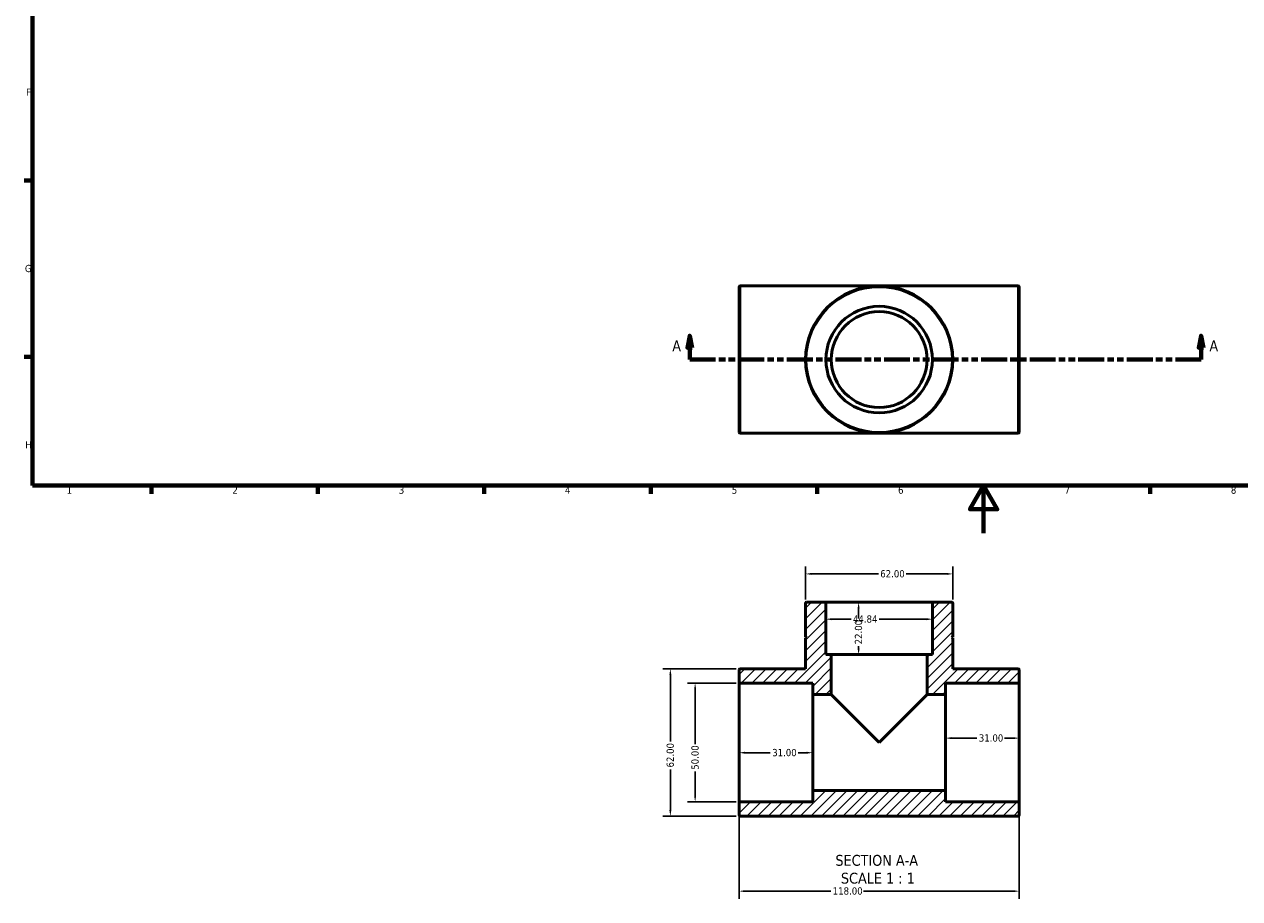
# Model space of a CAD drawing. Header units: millimetres. Extents: x 0 to 899, y -154 to 594.
# Tile 1 of 3: x 17 to 528, y -154 to 214. Entities that reach past the tile are written whole.
import ezdxf

# ---------------------------------------------------------------- set-up
doc = ezdxf.new("R2010")
doc.units = ezdxf.units.MM
doc.linetypes.add('DOUBLE_DASH_CHAIN', pattern=[1.2403, 0.6614, -0.0827, 0.1654, -0.0827, 0.1654, -0.0827])
for name, color, linetype, lineweight in [('Border (ANSI)', 7, 'Continuous', 70), ('Dimension (ANSI)', 7, 'Continuous', 25), ('Hatch (ANSI)', 7, 'Continuous', 18), ('Section Line (ANSI)', 7, 'DOUBLE_DASH_CHAIN', 70), ('Symbol (ANSI)', 7, 'Continuous', 25), ('Visible (ANSI)', 7, 'Continuous', 50), ('Visible Narrow (ANSI)', 7, 'Continuous', 35)]:
    doc.layers.add(name, color=color, linetype=linetype, lineweight=lineweight)
doc.styles.add('Label Text (ANSI)', font='tahoma.ttf')
doc.styles.add('Note Text (ANSI)', font='tahoma.ttf')
doc.dimstyles.new('Default - mm (ANSI)', dxfattribs={"dimtxt": 3.048, "dimasz": 2.5, "dimexe": 3.175, "dimexo": 1.6002, "dimgap": 0.8, "dimtad": 0, "dimtoh": 1, "dimrnd": 1e-08, "dimzin": 4, "dimdsep": 46, "dimtxsty": 'Note Text (ANSI)', "dimcen": 0.09, "dimdle": 10, "dimclrd": 256, "dimclre": 256, "dimclrt": 256, "dimadec": 1, "dimazin": 1, "dimtfac": 1, "dimtofl": 0, "dimtmove": 0, "dimatfit": 3, "dimfxl": 1, "dimtolj": 1, "dimtzin": 4, "dimlwd": -1, "dimlwe": -1, "dimarcsym": 0})

# ---------------------------------------------------------------- blocks, each defined once
blk = doc.blocks.new('Borders Default Border')
at = {"layer": 'Border (ANSI)'}
for p, q in [((20, 148.5), (16.55, 148.5)), ((20, 74.25), (16.55, 74.25)), ((70.08, 20), (70.08, 16.55)), ((140.17, 20), (140.17, 16.55)), ((210.25, 20), (210.25, 16.55)), ((280.33, 20), (280.33, 16.55)), ((350.42, 20), (350.42, 16.55)), ((490.58, 20), (490.58, 16.55))]:
    blk.add_line(p, q, dxfattribs=at)
at = {"layer": 'Border (ANSI)', "flags": 128}
for points in [[(20, 20), (20, 574), (821, 574), (821, 20), (20, 20)], [(420.5, 0), (420.5, 20), (414.73, 10), (426.27, 10), (420.5, 20)]]:
    blk.add_lwpolyline(points, dxfattribs=at)
at = {"layer": 'Border (ANSI)', "char_height": 3.05, "attachment_point": 7, "style": 'Note Text (ANSI)'}
for s, insert in [('F', (17.29, 184.1)), ('G', (16.81, 109.79)), ('H', (16.97, 35.6)), ('1', (34.35, 16.55)), ('2', (104.2, 16.55)), ('3', (174.26, 16.49)), ('4', (244.23, 16.55)), ('5', (314.48, 16.49)), ('6', (384.49, 16.49)), ('7', (454.6, 16.55)), ('8', (524.63, 16.48))]:
    blk.add_mtext(s, dxfattribs=dict(at, insert=insert))
blk = doc.blocks.new('2dTransSection0')
at = {"layer": 'Section Line (ANSI)', "linetype": 'Continuous'}
for p, q in [((296.77, 83.03), (295.77, 78.03)), ((296.77, 78.03), (296.77, 83.03)), ((297.77, 78.03), (296.77, 83.03)), ((512.12, 83.03), (511.12, 78.03)), ((512.12, 78.03), (512.12, 83.03)), ((513.12, 78.03), (512.12, 83.03)), ((295.77, 78.03), (297.77, 78.03)), ((296.77, 73.03), (296.77, 78.03)), ((511.12, 78.03), (513.12, 78.03)), ((512.12, 73.03), (512.12, 78.03)), ((296.77, 73.03), (307.62, 73.03)), ((501.27, 73.03), (512.12, 73.03))]:
    blk.add_line(p, q, dxfattribs=at)
at = {"layer": 'Section Line (ANSI)', "linetype": 'DOUBLE_DASH_CHAIN', "ltscale": 16.48805}
blk.add_line((296.77, 73.03), (512.12, 73.03), dxfattribs=at)
at = {"layer": 'Section Line (ANSI)', "linetype": 'Continuous', "flags": 128}
for points in [[(297.77, 78.03), (296.77, 83.03), (295.77, 78.03), (297.77, 78.03)], [(513.12, 78.03), (512.12, 83.03), (511.12, 78.03), (513.12, 78.03)]]:
    blk.add_lwpolyline(points, dxfattribs=at)
at = {"layer": 'Section Line (ANSI)'}
for points in [[(297.77, 78.03), (296.77, 83.03), (295.77, 78.03), (297.77, 78.03)], [(513.12, 78.03), (512.12, 83.03), (511.12, 78.03), (513.12, 78.03)]]:
    blk.add_solid(points, dxfattribs=at)
at = {"layer": 'Section Line (ANSI)', "char_height": 4.57, "attachment_point": 7, "style": 'Label Text (ANSI)'}
for insert in [(289.41, 76.53), (515.59, 76.53)]:
    blk.add_mtext('A', dxfattribs=dict(at, insert=insert))
blk = doc.blocks.new('*D7')
at = {"layer": 'Defpoints', "color": 0, "transparency": 16777216}
for p in [(317.98, -63.18), (299.03, -113.18), (317.98, -113.18)]:
    blk.add_point(p, dxfattribs=at)
at = {"layer": 'Dimension (ANSI)', "transparency": 16777216}
for p, q in [((316.38, -63.18), (295.86, -63.18)), ((299.03, -65.68), (299.03, -88.88)), ((299.03, -110.68), (299.03, -100.48)), ((316.38, -113.18), (295.86, -113.18))]:
    blk.add_line(p, q, dxfattribs=at)
for points in [[(298.62, -65.68), (299.45, -65.68), (299.03, -63.18)], [(298.62, -110.68), (299.45, -110.68), (299.03, -113.18)]]:
    blk.add_solid(points, dxfattribs=at)
at = {"layer": 'Dimension (ANSI)', "transparency": 16777216, "insert": (297.45, -99.68), "char_height": 3.048, "attachment_point": 1, "rotation": 90, "style": 'Note Text (ANSI)'}
blk.add_mtext('\\A1;50.00', dxfattribs=at)
blk = doc.blocks.new('*D8')
at = {"layer": 'Defpoints', "color": 0, "transparency": 16777216}
for p in [(317.98, -57.18), (288.6, -119.18), (317.98, -119.18)]:
    blk.add_point(p, dxfattribs=at)
at = {"layer": 'Dimension (ANSI)', "transparency": 16777216}
for p, q in [((316.38, -57.18), (285.43, -57.18)), ((288.6, -59.68), (288.6, -87.84)), ((288.6, -116.68), (288.6, -99.52)), ((316.38, -119.18), (285.43, -119.18))]:
    blk.add_line(p, q, dxfattribs=at)
for points in [[(288.19, -59.68), (289.02, -59.68), (288.6, -57.18)], [(288.19, -116.68), (289.02, -116.68), (288.6, -119.18)]]:
    blk.add_solid(points, dxfattribs=at)
at = {"layer": 'Dimension (ANSI)', "transparency": 16777216, "insert": (287.02, -98.72), "char_height": 3.048, "attachment_point": 1, "rotation": 90, "style": 'Note Text (ANSI)'}
blk.add_mtext('\\A1;62.00', dxfattribs=at)
blk = doc.blocks.new('*D9')
at = {"layer": 'Defpoints', "color": 0, "transparency": 16777216}
for p in [(317.53, -88.18), (348.53, -88.18), (348.53, -92.51)]:
    blk.add_point(p, dxfattribs=at)
at = {"layer": 'Dimension (ANSI)', "transparency": 16777216}
for p, q in [((320.03, -92.51), (330.7, -92.51)), ((346.03, -92.51), (342.36, -92.51))]:
    blk.add_line(p, q, dxfattribs=at)
for points in [[(320.03, -92.09), (320.03, -92.92), (317.53, -92.51)], [(346.03, -92.09), (346.03, -92.92), (348.53, -92.51)]]:
    blk.add_solid(points, dxfattribs=at)
at = {"layer": 'Dimension (ANSI)', "transparency": 16777216, "insert": (331.5, -90.92), "char_height": 3.048, "attachment_point": 1, "style": 'Note Text (ANSI)'}
blk.add_mtext('\\A1;31.00', dxfattribs=at)
blk = doc.blocks.new('*D10')
at = {"layer": 'Defpoints', "color": 0, "transparency": 16777216}
for p in [(435.53, -86.37), (404.53, -88.18), (435.53, -88.18)]:
    blk.add_point(p, dxfattribs=at)
at = {"layer": 'Dimension (ANSI)', "transparency": 16777216}
for p, q in [((407.03, -86.37), (417.7, -86.37)), ((433.03, -86.37), (429.36, -86.37))]:
    blk.add_line(p, q, dxfattribs=at)
for points in [[(407.03, -85.95), (407.03, -86.79), (404.53, -86.37)], [(433.03, -85.95), (433.03, -86.79), (435.53, -86.37)]]:
    blk.add_solid(points, dxfattribs=at)
at = {"layer": 'Dimension (ANSI)', "transparency": 16777216, "insert": (418.5, -84.78), "char_height": 3.048, "attachment_point": 1, "style": 'Note Text (ANSI)'}
blk.add_mtext('\\A1;31.00', dxfattribs=at)
blk = doc.blocks.new('*D11')
at = {"layer": 'Defpoints', "color": 0, "transparency": 16777216}
for p in [(317.53, -113.63), (435.53, -113.63), (317.53, -150.8)]:
    blk.add_point(p, dxfattribs=at)
at = {"layer": 'Dimension (ANSI)', "transparency": 16777216}
for p, q in [((317.53, -115.23), (317.53, -153.97)), ((435.53, -115.23), (435.53, -153.97)), ((320.03, -150.8), (356.19, -150.8)), ((433.03, -150.8), (369.87, -150.8))]:
    blk.add_line(p, q, dxfattribs=at)
for points in [[(320.03, -150.38), (320.03, -151.21), (317.53, -150.8)], [(433.03, -150.38), (433.03, -151.21), (435.53, -150.8)]]:
    blk.add_solid(points, dxfattribs=at)
at = {"layer": 'Dimension (ANSI)', "transparency": 16777216, "insert": (356.99, -149.2), "char_height": 3.048, "attachment_point": 1, "style": 'Note Text (ANSI)'}
blk.add_mtext('\\A1;118.00', dxfattribs=at)
blk = doc.blocks.new('*D12')
at = {"layer": 'Defpoints', "color": 0, "transparency": 16777216}
for p in [(376.53, -29.18), (367.87, -51.18), (376.53, -51.18)]:
    blk.add_point(p, dxfattribs=at)
at = {"layer": 'Dimension (ANSI)', "transparency": 16777216}
for p, q in [((367.87, -31.68), (367.87, -36.05)), ((367.87, -48.68), (367.87, -47.68))]:
    blk.add_line(p, q, dxfattribs=at)
for points in [[(367.45, -31.68), (368.29, -31.68), (367.87, -29.18)], [(367.45, -48.68), (368.29, -48.68), (367.87, -51.18)]]:
    blk.add_solid(points, dxfattribs=at)
at = {"layer": 'Dimension (ANSI)', "transparency": 16777216, "insert": (366.28, -46.88), "char_height": 3.048, "attachment_point": 1, "rotation": 90, "style": 'Note Text (ANSI)'}
blk.add_mtext('\\A1;22.00', dxfattribs=at)
blk = doc.blocks.new('*D13')
at = {"layer": 'Defpoints', "color": 0, "transparency": 16777216}
for p in [(407.53, -17.22), (345.53, -29.63), (407.53, -29.63)]:
    blk.add_point(p, dxfattribs=at)
at = {"layer": 'Dimension (ANSI)', "transparency": 16777216}
for p, q in [((345.53, -28.03), (345.53, -14.04)), ((407.53, -28.03), (407.53, -14.04)), ((348.03, -17.22), (376.19, -17.22)), ((405.03, -17.22), (387.87, -17.22))]:
    blk.add_line(p, q, dxfattribs=at)
for points in [[(348.03, -16.8), (348.03, -17.63), (345.53, -17.22)], [(405.03, -16.8), (405.03, -17.63), (407.53, -17.22)]]:
    blk.add_solid(points, dxfattribs=at)
at = {"layer": 'Dimension (ANSI)', "transparency": 16777216, "insert": (376.99, -15.63), "char_height": 3.048, "attachment_point": 1, "style": 'Note Text (ANSI)'}
blk.add_mtext('\\A1;62.00', dxfattribs=at)
blk = doc.blocks.new('*D14')
at = {"layer": 'Defpoints', "color": 0, "transparency": 16777216}
for p in [(354.11, -36.29), (354.11, -36.29), (398.95, -36.29)]:
    blk.add_point(p, dxfattribs=at)
at = {"layer": 'Dimension (ANSI)', "transparency": 16777216}
for p, q in [((356.61, -36.29), (364.71, -36.29)), ((396.45, -36.29), (376.54, -36.29))]:
    blk.add_line(p, q, dxfattribs=at)
for points in [[(356.61, -35.87), (356.61, -36.71), (354.11, -36.29)], [(396.45, -35.87), (396.45, -36.71), (398.95, -36.29)]]:
    blk.add_solid(points, dxfattribs=at)
at = {"layer": 'Dimension (ANSI)', "transparency": 16777216, "insert": (365.51, -34.69), "char_height": 3.048, "attachment_point": 1, "style": 'Note Text (ANSI)'}
blk.add_mtext('\\A1;44.84', dxfattribs=at)

msp = doc.modelspace()

# ---------------------------------------------------------------- hatches: boundary and pattern name
at = {"layer": 'Hatch (ANSI)'}
h = msp.add_hatch(dxfattribs=at)
h.set_pattern_fill('ANSI31', color=256, scale=25.4, style=0)
h.set_pattern_definition([(45, (0, 0), (-2.245064, 2.245064), [])])
edge = h.paths.add_edge_path()
edge.add_ellipse((435.083, -113.627), major_axis=(0.448, 0), ratio=1, start_angle=0, end_angle=90)
edge.add_line((435.083, -113.179), (404.531, -113.179))
edge.add_line((404.531, -113.179), (404.531, -108.359))
edge.add_line((404.531, -108.359), (348.531, -108.359))
edge.add_line((348.531, -108.359), (348.531, -113.179))
edge.add_line((348.531, -113.179), (317.98, -113.179))
edge.add_ellipse((317.98, -113.627), major_axis=(0, 0.448), ratio=1, start_angle=0, end_angle=90)
edge.add_line((317.531, -113.627), (317.531, -118.73))
edge.add_ellipse((317.98, -118.73), major_axis=(-0.448, 0), ratio=1, start_angle=0, end_angle=90)
edge.add_line((317.98, -119.179), (435.083, -119.179))
edge.add_ellipse((435.083, -118.73), major_axis=(0, -0.448), ratio=1, start_angle=0, end_angle=90)
edge.add_line((435.531, -118.73), (435.531, -113.627))
edge = h.paths.add_edge_path()
edge.add_ellipse((407.083, -29.627), major_axis=(0.448, 0), ratio=1, start_angle=0, end_angle=90)
edge.add_line((407.083, -29.179), (398.954, -29.179))
edge.add_line((398.954, -29.179), (398.954, -51.179))
edge.add_line((398.954, -51.179), (396.711, -51.179))
edge.add_line((396.711, -51.179), (396.711, -67.999))
edge.add_line((396.711, -67.999), (404.531, -67.999))
edge.add_line((404.531, -67.999), (404.531, -63.179))
edge.add_line((404.531, -63.179), (435.083, -63.179))
edge.add_ellipse((435.083, -62.73), major_axis=(0, -0.448), ratio=1, start_angle=0, end_angle=90)
edge.add_line((435.531, -62.73), (435.531, -57.627))
edge.add_ellipse((435.083, -57.627), major_axis=(0.448, 0), ratio=1, start_angle=0, end_angle=90)
edge.add_line((435.083, -57.179), (407.531, -57.179))
edge.add_line((407.531, -57.179), (407.531, -44.179))
edge.add_line((407.531, -44.179), (407.031, -43.929))
edge.add_line((407.031, -43.929), (407.531, -43.679))
edge.add_line((407.531, -43.679), (407.531, -29.627))
edge = h.paths.add_edge_path()
edge.add_ellipse((345.98, -29.627), major_axis=(0, 0.448), ratio=1, start_angle=0, end_angle=90)
edge.add_line((345.531, -29.627), (345.531, -43.679))
edge.add_line((345.531, -43.679), (346.031, -43.929))
edge.add_line((346.031, -43.929), (345.531, -44.179))
edge.add_line((345.531, -44.179), (345.531, -57.179))
edge.add_line((345.531, -57.179), (317.98, -57.179))
edge.add_ellipse((317.98, -57.627), major_axis=(0, 0.448), ratio=1, start_angle=0, end_angle=90)
edge.add_line((317.531, -57.627), (317.531, -62.73))
edge.add_ellipse((317.98, -62.73), major_axis=(-0.448, 0), ratio=1, start_angle=0, end_angle=90)
edge.add_line((317.98, -63.179), (348.531, -63.179))
edge.add_line((348.531, -63.179), (348.531, -67.999))
edge.add_line((348.531, -67.999), (356.351, -67.999))
edge.add_line((356.351, -67.999), (356.351, -51.179))
edge.add_line((356.351, -51.179), (354.109, -51.179))
edge.add_line((354.109, -51.179), (354.109, -29.179))
edge.add_line((354.109, -29.179), (345.98, -29.179))

# ---------------------------------------------------------------- linework, layer by layer
at = {"layer": 'Visible (ANSI)'}
for p, q in [((317.531, 42.477), (317.531, 103.58)), ((317.98, 104.029), (435.083, 104.029)), ((435.531, 103.58), (435.531, 42.477)), ((317.98, 42.029), (435.083, 42.029)), ((345.531, -29.627), (345.531, -43.679)), ((354.109, -29.179), (345.98, -29.179)), ((354.109, -51.179), (354.109, -29.179)), ((354.109, -29.179), (398.954, -29.179)), ((407.083, -29.179), (398.954, -29.179)), ((398.954, -29.179), (398.954, -51.179)), ((407.531, -43.679), (407.531, -29.627)), ((345.531, -43.679), (346.031, -43.929)), ((346.031, -43.929), (345.531, -44.179)), ((345.531, -44.179), (345.531, -57.179)), ((407.031, -43.929), (407.531, -43.679)), ((407.531, -44.179), (407.031, -43.929)), ((407.531, -57.179), (407.531, -44.179)), ((356.351, -51.179), (354.109, -51.179)), ((356.351, -67.999), (356.351, -51.179)), ((356.351, -51.179), (396.711, -51.179)), ((398.954, -51.179), (396.711, -51.179)), ((396.711, -51.179), (396.711, -67.999)), ((317.531, -57.627), (317.531, -62.73)), ((345.531, -57.179), (317.98, -57.179)), ((435.083, -57.179), (407.531, -57.179)), ((435.531, -62.73), (435.531, -57.627)), ((317.531, -62.73), (317.531, -113.627)), ((317.98, -63.179), (348.531, -63.179)), ((348.531, -63.179), (348.531, -67.999)), ((404.531, -67.999), (404.531, -63.179)), ((404.531, -63.179), (435.083, -63.179)), ((435.531, -113.627), (435.531, -62.73)), ((348.531, -67.999), (356.351, -67.999)), ((348.531, -108.359), (348.531, -67.999)), ((376.531, -88.179), (356.351, -67.999)), ((396.711, -67.999), (376.531, -88.179)), ((396.711, -67.999), (404.531, -67.999)), ((404.531, -108.359), (404.531, -67.999)), ((404.531, -108.359), (348.531, -108.359)), ((348.531, -108.359), (348.531, -113.179)), ((404.531, -113.179), (404.531, -108.359)), ((317.531, -113.627), (317.531, -118.73)), ((348.531, -113.179), (317.98, -113.179)), ((435.083, -113.179), (404.531, -113.179)), ((435.531, -118.73), (435.531, -113.627)), ((317.98, -119.179), (435.083, -119.179))]:
    msp.add_line(p, q, dxfattribs=at)
for radius in [31, 22.422, 20.18]:
    msp.add_circle((376.531, 73.029), radius, dxfattribs=at)
for centre, start, end in [((317.98, 103.58), 90, 180), ((435.083, 103.58), 0, 90), ((317.98, 42.477), 180, 270), ((435.083, 42.477), 270, 0), ((345.98, -29.627), 90, 180), ((407.083, -29.627), 0, 90), ((317.98, -57.627), 90, 180), ((435.083, -57.627), 0, 90), ((317.98, -62.73), 180, 270), ((435.083, -62.73), 270, 0), ((317.98, -113.627), 90, 180), ((435.083, -113.627), 0, 90), ((317.98, -118.73), 180, 270), ((435.083, -118.73), 270, 0)]:
    msp.add_arc(centre, 0.448, start, end, dxfattribs=at)
at = {"layer": 'Visible Narrow (ANSI)'}
for p, q in [((317.98, 103.647), (317.98, 42.41)), ((435.083, 42.41), (435.083, 103.647))]:
    msp.add_line(p, q, dxfattribs=at)
msp.add_circle((376.531, 73.029), 30.552, dxfattribs=at)

# ---------------------------------------------------------------- block references
msp.add_blockref('Borders Default Border', (0, 0))
at = {"layer": 'Section Line (ANSI)'}
msp.add_blockref('2dTransSection0', (0, 0), dxfattribs=at)

# ---------------------------------------------------------------- texts
at = {"layer": 'Symbol (ANSI)', "char_height": 4.572, "attachment_point": 7, "style": 'Label Text (ANSI)'}
for s, insert in [('SECTION A-A', (358.107, -140.194)), ('SCALE 1 : 1', (360.426, -147.706))]:
    msp.add_mtext(s, dxfattribs=dict(at, insert=insert))

# ---------------------------------------------------------------- dimensions: what is measured, and where the dimension line sits
at = {"layer": 'Dimension (ANSI)'}
for base, p1, p2, angle, override, picture, middle in [((407.531, -17.215), (345.531, -29.627), (407.531, -29.627), 180, {"dimtoh": 0, "dimdec": 2, "dimtp": 0, "dimtm": 0, "dimtdec": 2, "dimatfit": 1}, '*D13', (382.031, -17.215)), ((367.871, -51.179), (376.531, -29.179), (376.531, -51.179), 90, {"dimtoh": 0, "dimdec": 2, "dimse1": 1, "dimse2": 1, "dimtp": 0, "dimtm": 0, "dimtdec": 2, "dimatfit": 1}, '*D12', (367.871, -41.87)), ((354.108718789, -36.288497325), (398.953718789, -36.288497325), (354.108718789, -36.288497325), 180, {"dimtoh": 0, "dimdec": 2, "dimse1": 1, "dimse2": 1, "dimtp": 0, "dimtm": 0, "dimtdec": 2, "dimatfit": 1}, '*D14', (370.625718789, -36.288497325)), ((288.603, -119.179), (317.98, -57.179), (317.98, -119.179), 90, {"dimtoh": 0, "dimdec": 2, "dimtp": 0, "dimtm": 0, "dimtdec": 2, "dimatfit": 1}, '*D8', (288.603, -93.679)), ((299.034, -113.179), (317.98, -63.179), (317.98, -113.179), 270, {"dimtoh": 0, "dimdec": 2, "dimtp": 0, "dimtm": 0, "dimtdec": 2, "dimatfit": 1}, '*D7', (299.034, -94.679)), ((435.531, -86.37), (404.531, -88.179), (435.531, -88.179), 180, {"dimtoh": 0, "dimdec": 2, "dimse1": 1, "dimse2": 1, "dimtp": 0, "dimtm": 0, "dimtdec": 2, "dimatfit": 1}, '*D10', (423.531, -86.37)), ((317.531, -150.796), (435.531, -113.627), (317.531, -113.627), 180, {"dimtoh": 0, "dimdec": 2, "dimtp": 0, "dimtm": 0, "dimtdec": 2, "dimatfit": 1}, '*D11', (363.031, -150.796))]:
    dim = msp.add_linear_dim(base=base, p1=p1, p2=p2, angle=angle, dimstyle='Default - mm (ANSI)', override=override, dxfattribs=at)
    dim.commit()
    dim.dimension.update_dxf_attribs({"geometry": picture, "text_midpoint": middle, "dimtype": 160})
dim = msp.add_linear_dim(base=(348.531, -92.506), p1=(317.531, -88.179), p2=(348.531, -88.179), dimstyle='Default - mm (ANSI)', override={"dimtoh": 0, "dimdec": 2, "dimse1": 1, "dimse2": 1, "dimtp": 0, "dimtm": 0, "dimtdec": 2, "dimatfit": 1}, dxfattribs=at)
dim.commit()
dim.dimension.update_dxf_attribs({"geometry": '*D9', "text_midpoint": (336.531, -92.506), "dimtype": 160})

doc.saveas('drawing.dxf')
